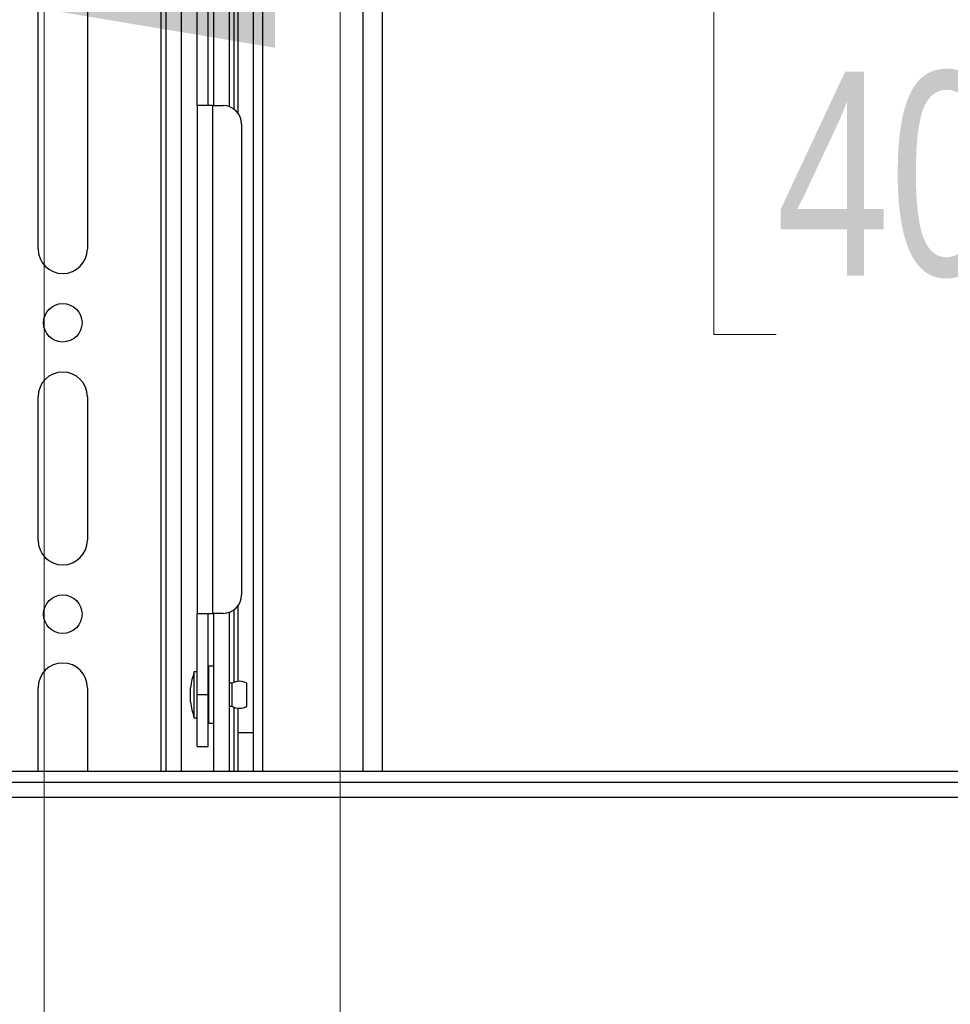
# Model space of a CAD drawing. Header units: inches. Extents: x 5 to 165, y 3 to 108.
# Tile 85 of 139: x 135.98 to 142.27, y 35.63 to 42.28. Entities that reach past the tile are written whole.
import ezdxf

# ---------------------------------------------------------------- set-up
doc = ezdxf.new("R2010")
doc.units = ezdxf.units.IN
doc.header["$LTSCALE"] = 10
doc.header["$MEASUREMENT"] = 0
doc.styles.add('SLDTEXTSTYLE0', font='TXT', dxfattribs={"width": 0.75})
doc.dimstyles.new('SLDDIMSTYLE0', dxfattribs={"dimtxt": 1.377953, "dimasz": 1.56, "dimexe": 0, "dimexo": 0.0625, "dimgap": 0.344488, "dimtad": 0, "dimtih": 1, "dimtoh": 1, "dimrnd": 1e-09, "dimzin": 4, "dimdsep": 46, "dimtxsty": 'SLDTEXTSTYLE0', "dimsah": 1, "dimcen": 0.09, "dimadec": 0, "dimazin": 1, "dimtfac": 1, "dimtofl": 0, "dimtmove": 0, "dimatfit": 3, "dimfxl": 1, "dimfrac": 2, "dimtolj": 1, "dimtzin": 12, "dimarcsym": 0})
doc.dimstyles.new('SLDDIMSTYLE3', dxfattribs={"dimtxt": 1.377953, "dimasz": 1.56, "dimexe": 0, "dimexo": 0.0625, "dimgap": 0.344488, "dimtad": 0, "dimtih": 1, "dimtoh": 1, "dimrnd": 1e-09, "dimzin": 12, "dimdsep": 46, "dimtxsty": 'SLDTEXTSTYLE0', "dimsah": 1, "dimcen": 0.09, "dimadec": 0, "dimazin": 3, "dimtfac": 1, "dimtofl": 0, "dimtmove": 0, "dimatfit": 3, "dimfxl": 1, "dimfrac": 2, "dimtolj": 1, "dimtzin": 12, "dimarcsym": 0})

# ---------------------------------------------------------------- blocks, each defined once
blk = doc.blocks.new('_D_5')
at = {"color": 216, "linetype": 'Continuous', "lineweight": 18, "true_color": 0x800080}
for p, q in [((138.1474, 35.2723), (138.1474, 48.8426)), ((150.1474, 35.2723), (150.1474, 48.8426)), ((138.1474, 47.5926), (139.4661, 47.5926)), ((141.0944, 47.5821), (140.6746, 47.5821)), ((140.6746, 47.5821), (140.6746, 45.3946)), ((146.6943, 47.5821), (147.1141, 47.5821)), ((147.1141, 47.5821), (147.1141, 45.3946)), ((150.1474, 47.5926), (148.3227, 47.5926)), ((140.6746, 45.3946), (141.0944, 45.3946)), ((147.1141, 45.3946), (146.6943, 45.3946))]:
    blk.add_line(p, q, dxfattribs=at)
for points in [[(138.1474, 47.5926), (139.7074, 47.3326), (139.7074, 47.8526)], [(150.1474, 47.5926), (148.5874, 47.8526), (148.5874, 47.3326)]]:
    blk.add_solid(points, dxfattribs=at)
at = {"color": 216, "linetype": 'Continuous', "lineweight": 18, "true_color": 0x800080, "char_height": 1.37795, "attachment_point": 1, "style": 'SLDTEXTSTYLE0'}
for s, insert in [('12.00', (141.6035, 49.6383)), ('304.80', (141.0944, 47.1709))]:
    blk.add_mtext(s, dxfattribs=dict(at, insert=insert))
blk = doc.blocks.new('_D_6')
at = {"color": 216, "linetype": 'Continuous', "lineweight": 18, "true_color": 0x800080}
for p, q in [((136.1474, 35.2723), (136.1474, 43.6013)), ((152.1474, 35.2723), (152.1474, 43.6013)), ((136.1474, 42.3513), (139.4661, 42.3513)), ((141.0944, 42.3407), (140.6746, 42.3407)), ((140.6746, 42.3407), (140.6746, 40.1532)), ((146.6943, 42.3407), (147.1141, 42.3407)), ((147.1141, 42.3407), (147.1141, 40.1532)), ((152.1474, 42.3513), (148.3227, 42.3513)), ((140.6746, 40.1532), (141.0944, 40.1532)), ((147.1141, 40.1532), (146.6943, 40.1532))]:
    blk.add_line(p, q, dxfattribs=at)
for points in [[(136.1474, 42.3513), (137.7074, 42.0913), (137.7074, 42.6113)], [(152.1474, 42.3513), (150.5874, 42.6113), (150.5874, 42.0913)]]:
    blk.add_solid(points, dxfattribs=at)
at = {"color": 216, "linetype": 'Continuous', "lineweight": 18, "true_color": 0x800080, "char_height": 1.37795, "attachment_point": 1, "style": 'SLDTEXTSTYLE0'}
for s, insert in [('16.00', (141.6035, 44.3969)), ('406.40', (141.0944, 41.9295))]:
    blk.add_mtext(s, dxfattribs=dict(at, insert=insert))
blk = doc.blocks.new('_D_9')
at = {"color": 1, "linetype": 'Continuous', "lineweight": 18}
for p, q in [((137.1954, 54.4413), (123.2985, 54.4413)), ((124.5485, 54.4413), (124.5485, 47.3277)), ((121.7486, 44.8392), (121.3287, 44.8392)), ((121.3287, 44.8392), (121.3287, 42.6517)), ((127.3484, 44.8392), (127.7683, 44.8392)), ((127.7683, 44.8392), (127.7683, 42.6517)), ((121.3287, 42.6517), (121.7486, 42.6517)), ((127.7683, 42.6517), (127.3484, 42.6517)), ((124.5485, 33.9499), (124.5485, 42.3718)), ((137.0954, 33.9499), (123.2985, 33.9499))]:
    blk.add_line(p, q, dxfattribs=at)
for points in [[(124.5485, 54.4413), (124.2885, 52.8813), (124.8085, 52.8813)], [(124.5485, 33.9499), (124.8085, 35.5099), (124.2885, 35.5099)]]:
    blk.add_solid(points, dxfattribs=at)
at = {"color": 1, "linetype": 'Continuous', "lineweight": 18, "char_height": 1.37795, "attachment_point": 1, "style": 'SLDTEXTSTYLE0'}
for s, insert in [('20.49', (122.2577, 46.8954)), ('520.48', (121.7486, 44.428))]:
    blk.add_mtext(s, dxfattribs=dict(at, insert=insert))

msp = doc.modelspace()

# ---------------------------------------------------------------- linework, layer by layer
at = {"color": 7, "linetype": 'Continuous', "lineweight": 25}
for p, q in [((137.295426, 41.700505), (137.295426, 47.96957)), ((137.399426, 41.693238), (137.399426, 47.96957)), ((138.435426, 37.204265), (138.435426, 46.779398)), ((138.303426, 37.204265), (138.303426, 46.751276)), ((137.458426, 41.649153), (137.458426, 46.3989)), ((137.563026, 37.464192), (137.563026, 46.3989)), ((136.106426, 40.732765), (136.106426, 43.819765)), ((136.440426, 43.819765), (136.440426, 40.732765)), ((136.969426, 42.555233), (136.969426, 37.204265)), ((137.073426, 42.555233), (137.073426, 37.204265)), ((137.182426, 41.700505), (137.182426, 42.411819)), ((137.256426, 41.700505), (137.256426, 42.411819)), ((137.286426, 41.700505), (137.182426, 41.700505)), ((137.182426, 41.700505), (137.182426, 38.269765)), ((137.286426, 41.700505), (137.286426, 38.269765)), ((137.286426, 41.700505), (137.357426, 41.700505)), ((137.482426, 41.575505), (137.482426, 38.394765)), ((136.106426, 38.764249), (136.106426, 39.732765)), ((136.440426, 39.732765), (136.440426, 38.764249)), ((137.563426, 39.104288), (137.563026, 39.104394)), ((137.563426, 39.102006), (137.563426, 39.104288)), ((137.563426, 39.045139), (137.563426, 39.097349)), ((137.563026, 39.014182), (137.563426, 39.014288)), ((137.563426, 39.014288), (137.563426, 39.035281)), ((137.458426, 37.810756), (137.458426, 38.321117)), ((137.182426, 38.269765), (137.286426, 38.269765)), ((137.182426, 37.719765), (137.182426, 38.269765)), ((137.256426, 37.719765), (137.256426, 38.269765)), ((137.357426, 38.269765), (137.286426, 38.269765)), ((137.295426, 37.204265), (137.295426, 38.269765)), ((137.399426, 37.204265), (137.399426, 38.277032)), ((137.182426, 37.874765), (137.162426, 37.874765)), ((137.162426, 37.812172), (137.162426, 37.874765)), ((137.293426, 37.912765), (137.258426, 37.912765)), ((137.162426, 37.564765), (137.162426, 37.812172)), ((137.417426, 37.797765), (137.399426, 37.797765)), ((137.417426, 37.766266), (137.417426, 37.797765)), ((137.517426, 37.766266), (137.517426, 37.797765)), ((136.106426, 37.204265), (136.106426, 37.767253)), ((136.440426, 37.767253), (136.440426, 37.204265)), ((137.137426, 37.748083), (137.137426, 37.767265)), ((137.137426, 37.672265), (137.137426, 37.748083)), ((137.417426, 37.641765), (137.417426, 37.766266)), ((137.517426, 37.641765), (137.517426, 37.766266)), ((137.256426, 37.719765), (137.182426, 37.719765)), ((137.182426, 37.369765), (137.182426, 37.719765)), ((137.256426, 37.369765), (137.256426, 37.719765)), ((137.399426, 37.641765), (137.417426, 37.641765)), ((137.458426, 37.464192), (137.458426, 37.628773)), ((137.162426, 37.564765), (137.182426, 37.564765)), ((137.258426, 37.526765), (137.293426, 37.526765)), ((137.458426, 37.464192), (137.563026, 37.464192)), ((137.458426, 37.204265), (137.458426, 37.464192)), ((137.563026, 37.204265), (137.563026, 37.464192)), ((137.182426, 37.369765), (137.256426, 37.369765)), ((134.082442, 37.204265), (154.212442, 37.204265)), ((134.082442, 37.130265), (154.212442, 37.130265)), ((155.767442, 37.026265), (132.527442, 37.026265))]:
    msp.add_line(p, q, dxfattribs=at)
at = {"color": 8, "linetype": 'Continuous', "lineweight": 25}
for p, q in [((137.623026, 46.787288), (137.623026, 37.204265)), ((137.429426, 45.862765), (137.429426, 41.677686)), ((136.939426, 37.204265), (136.939426, 43.968265)), ((137.429426, 38.292584), (137.429426, 37.803661)), ((137.258426, 37.912765), (137.258426, 37.777321)), ((137.293426, 37.526765), (137.293426, 37.912765)), ((137.258426, 37.777321), (137.258426, 37.526765)), ((137.429426, 37.635869), (137.429426, 37.204265))]:
    msp.add_line(p, q, dxfattribs=at)
at = {"color": 7, "linetype": 'Continuous', "lineweight": 25}
for centre in [(136.273426, 40.232765), (136.273426, 38.264253)]:
    msp.add_circle(centre, 0.13, dxfattribs=at)
for centre, radius, start, end in [((137.357426, 41.575505), 0.125, 0, 90), ((136.273426, 40.732765), 0.167, 180, 360), ((136.273426, 39.732765), 0.167, 360, 180), ((136.273426, 38.764249), 0.167, 180, 0), ((137.357426, 38.394765), 0.125, 270, 0), ((136.273426, 37.767253), 0.167, 0, 180), ((137.585301, 37.719765), 0.450387, 159.8701662, 173.9460477), ((137.258426, 37.910765), 0.002, 90, 180), ((137.293426, 37.910765), 0.002, 360, 90), ((137.467426, 37.711162), 0.1, 60, 120), ((137.585301, 37.719765), 0.450387, 186.0539523, 200.1298338), ((137.467426, 37.728367), 0.1, 240, 300), ((137.258426, 37.528765), 0.002, 180, 270), ((137.293426, 37.528765), 0.002, 270, 0)]:
    msp.add_arc(centre, radius, start, end, dxfattribs=at)

# ---------------------------------------------------------------- dimensions: what is measured, and where the dimension line sits
at = {"color": 1, "linetype": 'Continuous', "lineweight": 18}
dim = msp.add_linear_dim(base=(124.548499, 54.441265), p1=(137.595426, 33.949857), p2=(137.695426, 54.441265), angle=90, dimstyle='SLDDIMSTYLE3', dxfattribs=at)
dim.commit()
dim.dimension.update_dxf_attribs({"geometry": '_D_9', "text_midpoint": (124.548499, 44.849743), "dimtype": 160})
at = {"color": 216, "linetype": 'Continuous', "lineweight": 18, "true_color": 0x800080}
for base, p1, p2, picture, middle in [((150.147442, 47.592633), (138.147442, 34.772265), (150.147442, 34.772265), '_D_5', (143.894363, 47.592633)), ((152.147442, 42.351257), (136.147442, 34.772265), (152.147442, 34.772265), '_D_6', (143.894363, 42.351257))]:
    dim = msp.add_linear_dim(base=base, p1=p1, p2=p2, dimstyle='SLDDIMSTYLE0', dxfattribs=at)
    dim.commit()
    dim.dimension.update_dxf_attribs({"geometry": picture, "text_midpoint": middle, "dimtype": 160})

doc.saveas('drawing.dxf')
